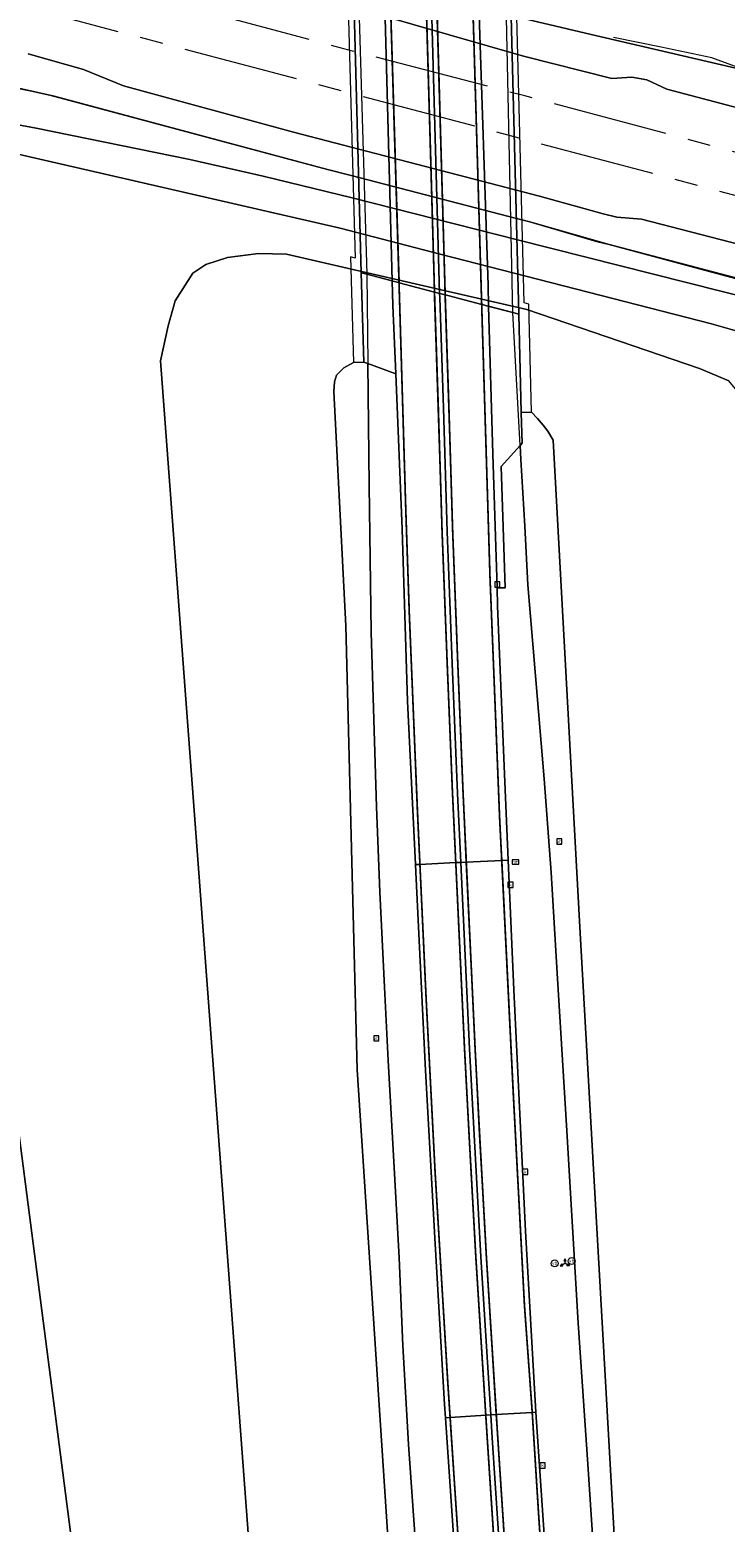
# Model space of a CAD drawing. Header units: metres. Extents: x 168032 to 180145, y 382923 to 399665.
# Tile 53 of 256: x 177856 to 177917, y 386498 to 386627. Entities that reach past the tile are written whole.
import ezdxf
from ezdxf.enums import TextEntityAlignment as Align

# ---------------------------------------------------------------- set-up
doc = ezdxf.new("R2010")
doc.units = ezdxf.units.M
doc.linetypes.add('AM-AS', pattern=[16, 10, -2, 2, -2])
doc.linetypes.add('VW-3-3_STREEP', pattern=[6, 3, -3])
doc.layers.get('0').update_dxf_attribs({"color": 8, "lineweight": 18})
for name, color, linetype, lineweight in [('B-WE-AM-AS_SPOOR-G', 8, 'AM-AS', 18), ('B-WE-GR-BEPLANTING_CULTUUR_BOSPLANTSOEN-GV', 8, 'Continuous', 18), ('B-WE-GR-GRAS-GV', 8, 'Continuous', 18), ('B-WE-IE-MEUBILAIR_WEGMEUBILAIR-G', 8, 'Continuous', 18), ('B-WE-IE-MEUBILAIR_WEGMEUBILAIR-S', 8, 'Continuous', 25), ('B-WE-IE-MEUBILAIR_WEGMEUBILAIR_PAAL-S', 8, 'Continuous', 18), ('B-WE-IE-MEUBILAIR_WEGMEUBILAIR_VERKEERSBORD-S', 8, 'Continuous', 18), ('B-WE-IE-TERREINAFSCHEIDING_KUNSTMATIG_HEKWERK-G', 8, 'IE-TERREINAFSCHEIDING-KUNSTMATIG', 18), ('B-WE-KW-KUNSTWERK_DEK-GV', 8, 'Continuous', 18), ('B-WE-OG-TERREIN_CULTUURSCHEIDING-GV', 8, 'Continuous', 18), ('B-WE-OG-WEG-GV', 8, 'Continuous', 18), ('B-WE-RI-GWA_KOLK-S', 8, 'Continuous', 18), ('B-WE-VH-VERHARDING_ASFALT-GV', 8, 'Continuous', 18), ('B-WE-VH-VERHARDING_BETON-GV', 8, 'Continuous', 18), ('B-WE-VH-VERHARDING_BETONSTRAATSTEEN-GV', 8, 'Continuous', 18), ('B-WE-VH-VERHARDING_FUNDERING_ZAND-GV', 8, 'Continuous', 18), ('B-WE-VH-VERHARDING_HALFVERHARDING-GV', 8, 'Continuous', 18), ('B-WE-VW-MARKERING_LANGS_STREEP_33-G', 8, 'VW-3-3_STREEP', 13), ('B-WE-VW-MARKERING_LANGS_STREEP_DOORGETROKKEN_3X015-G', 8, 'Continuous', 13), ('B-WE-VW-MARKERING_PICTOGRAM-G', 8, 'Continuous', 18)]:
    doc.layers.add(name, color=color, linetype=linetype, lineweight=lineweight)
doc.styles.add('NLCS-ISO', font='NLCS-ISO.ttf')
doc.linetypes.add('IE-TERREINAFSCHEIDING-KUNSTMATIG', pattern='A,4,[82,NLCS.SHX,S=0.75,R=90,X=0,Y=0],4,-2', length=10)

# ---------------------------------------------------------------- blocks, each defined once
blk = doc.blocks.new('SIE-WEG_VERKEERSBORD_WEGWIJZER-SO')
at = {"linetype": 'ByBlock', "lineweight": 18}
h = blk.add_hatch(color=0, dxfattribs=at)
h.dxf.hatch_style = 1
h.paths.add_polyline_path([(0.5, 1), (0, 2), (-0.5, 1)])
h = blk.add_hatch(color=0, dxfattribs=at)
h.dxf.hatch_style = 1
h.paths.add_polyline_path([(-1.38, -0.22), (-2, -1.15), (-0.88, -1.09)])
h = blk.add_hatch(color=0, dxfattribs=at)
h.dxf.hatch_style = 1
h.paths.add_polyline_path([(1.38, -0.22), (2, -1.15), (0.88, -1.09)])
at = {"color": 0, "linetype": 'ByBlock', "lineweight": 18}
for points in [[(-1.13, -0.65), (0, 0)], [(0, 1), (0, 0)], [(1.13, -0.65), (0, 0)]]:
    blk.add_lwpolyline(points, dxfattribs=at)
for points in [[(0.5, 1), (0, 2), (-0.5, 1)], [(-1.38, -0.22), (-2, -1.15), (-0.88, -1.09)], [(1.38, -0.22), (2, -1.15), (0.88, -1.09)]]:
    blk.add_lwpolyline(points, close=True, dxfattribs=at)
blk = doc.blocks.new('SIE-WEG_VERKEERSBORD-SO')
at = {"color": 0, "linetype": 'ByBlock', "lineweight": 18}
blk.add_lwpolyline([(-1.125, -1.125), (1.125, -1.125), (1.125, 1.125), (-1.125, 1.125)], close=True, dxfattribs=at)
at = {"color": 0, "linetype": 'ByBlock', "lineweight": 18, "style": 'NLCS-ISO'}
blk.add_text('vb', height=1.5, dxfattribs=at).set_placement((0, 0), align=Align.MIDDLE_CENTER)
blk = doc.blocks.new('SIE-WEG_PAAL_VERKEERSBORD-SO')
at = {"color": 0, "linetype": 'ByBlock', "lineweight": 18}
blk.add_circle((0, 0), 1.5, dxfattribs=at)
at = {"color": 0, "linetype": 'ByBlock', "lineweight": 18, "style": 'NLCS-ISO'}
blk.add_text('vb', height=1.5, dxfattribs=at).set_placement((0, 0.13), align=Align.MIDDLE_CENTER)
blk = doc.blocks.new('SIE-WEG_PAAL_HECTOMETERPAAL-SO')
at = {"color": 0, "linetype": 'ByBlock', "lineweight": 18}
blk.add_lwpolyline([(-1.44375, -0.94375), (1.44375, -0.94375), (1.44375, 0.94375), (-1.44375, 0.94375)], close=True, dxfattribs=at)
at = {"color": 0, "linetype": 'ByBlock', "lineweight": 18, "style": 'NLCS-ISO'}
blk.add_text('hm', height=1.5, dxfattribs=at).set_placement((0, 0), align=Align.MIDDLE_CENTER)
at = {"style": 'NLCS-ISO'}
blk.add_attdef('WAARDE', (2.13125, -1.69375), '', height=1.5, dxfattribs=at)
blk = doc.blocks.new('SRI-KOLK-SO')
at = {"color": 0, "linetype": 'ByBlock', "lineweight": 18}
blk.add_lwpolyline([(-1.125, -1.125), (1.125, -1.125), (1.125, 1.125), (-1.125, 1.125)], close=True, dxfattribs=at)
at = {"color": 0, "linetype": 'ByBlock', "lineweight": 18, "style": 'NLCS-ISO'}
blk.add_text('k', height=1.5, dxfattribs=at).set_placement((0, 0), align=Align.MIDDLE_CENTER)

msp = doc.modelspace()

# ---------------------------------------------------------------- linework, layer by layer
at = {"layer": 'B-WE-AM-AS_SPOOR-G', "flags": 128}
for points in [[(179380.56, 386227.897), (179280.691, 386254.427), (179197.292, 386276.742), (179117.295, 386297.84), (178883.939, 386359.862), (178789.488, 386385.042), (178650.786, 386421.814), (177949.796, 386608.25), (177899.355, 386621.742), (177883.661, 386625.83), (177761.716, 386658.41), (177677.272, 386680.748), (177510.328, 386725.152), (177475.793, 386734.204), (177443.681, 386742.369), (177422.648, 386747.621), (177396.256, 386754.087), (177344.301, 386766.36), (177314.281, 386773.123), (177290.142, 386778.42), (177251.997, 386786.543), (177200.815, 386797.094), (177161.929, 386805.309), (177142.85, 386809.451), (177111.721, 386816.433)], [(179379.452, 386224.445), (179036.882, 386315.605), (178542.27, 386447.026), (178266.985, 386520.332), (178071.45, 386572.173), (178007.591, 386589.22), (177824.506, 386637.819), (177536.111, 386714.539), (177467.167, 386732.554), (177418.083, 386744.814), (177377.577, 386754.585), (177342.082, 386762.874), (177296.806, 386772.956), (177249.869, 386782.919), (177171.875, 386799.144), (177140.68, 386805.872), (177110.886, 386812.66)]]:
    msp.add_lwpolyline(points, dxfattribs=at)
at = {"layer": 'B-WE-GR-BEPLANTING_CULTUUR_BOSPLANTSOEN-GV', "flags": 128}
for points in [[(177930.828, 386488.397), (177929.521, 386507.539), (177939.661, 386504.963), (177939.709, 386507.717), (177935.412, 386509.931), (177933.881, 386512.163), (177933.321, 386513.949), (177932.908, 386516.112), (177932.75, 386556.465), (177931.148, 386565.484), (177929.718, 386575.975), (177926.75, 386592.929), (177924.502, 386596.241), (177923.694, 386597.286), (177922.514, 386598.407), (177920.741, 386599.807), (177918.599, 386601.047), (177918.409, 386601.157), (177915.559, 386601.958), (177892.016, 386608.019), (177883.331, 386610.256), (177845.787, 386618.878)], [(177923.706, 386475.432), (177921.803, 386501.997), (177920.595, 386534.519), (177919.519, 386563.38), (177919.077, 386592.326), (177919.034, 386593.759), (177918.493, 386595.297), (177917.066, 386597.017), (177914.519, 386598.077), (177899.539, 386603.214), (177892.11, 386604.925), (177878.692, 386608.014), (177876.251, 386608.051), (177873.572, 386607.73), (177871.69, 386607.116), (177870.559, 386606.361), (177869.019, 386603.946), (177868.408, 386601.801), (177867.765, 386598.75), (177871.173, 386553.154), (177878.582, 386454.039)], [(177878.582, 386454.039), (177871.173, 386553.154), (177867.765, 386598.75), (177868.408, 386601.801), (177869.019, 386603.946), (177870.559, 386606.361), (177871.69, 386607.116), (177873.572, 386607.73), (177876.251, 386608.051), (177878.692, 386608.014), (177892.11, 386604.925), (177899.539, 386603.214), (177914.519, 386598.077), (177917.066, 386597.017)], [(177888.08, 386487.444), (177884.818, 386537.222), (177884.383, 386554.141), (177883.827, 386575.752), (177882.788, 386596.089), (177882.839, 386596.938), (177883.015, 386597.513), (177883.665, 386598.148), (177884.49, 386598.608), (177885.39, 386598.632), (177885.177, 386606.38), (177885.645, 386606.257), (177887.857, 386605.678), (177888.048, 386605.627), (177888.408, 386605.533), (177888.45, 386605.522), (177891.53, 386604.715), (177891.546, 386604.711), (177891.972, 386604.6), (177892.121, 386604.56), (177892.456, 386604.473), (177892.69, 386604.411), (177895.624, 386603.643), (177895.694, 386603.625), (177896.051, 386603.531), (177896.229, 386603.484), (177898.328, 386602.934), (177898.839, 386602.801), (177899.059, 386594.268), (177899.958, 386594.291), (177900.453, 386593.75), (177900.946, 386593.16), (177901.372, 386592.647), (177901.839, 386591.856), (177904.179, 386549.091), (177907.324, 386493.285)], [(177847.394, 386593.944), (177862.643, 386476.317), (177867.598, 386451.4), (177872.709, 386398.445), (177878.195, 386359.738), (177882.691, 386339.576)]]:
    msp.add_lwpolyline(points, dxfattribs=at)
at = {"layer": 'B-WE-GR-GRAS-GV', "flags": 128}
for points in [[(177876.969, 386631.623), (177899.266, 386625.196), (177906.926, 386623.256), (177908.666, 386623.353), (177909.964, 386623.133), (177911.677, 386622.334), (177927.254, 386618.213)], [(177918.538, 386623.958), (177905.114, 386627.073), (177899.984, 386628.286)], [(177922.374, 386607.704), (177909.487, 386611.047), (177907.34, 386611.213), (177906.175, 386611.511), (177900.632, 386613.042), (177879.306, 386618.589), (177864.54, 386622.616), (177861.064, 386624.024), (177856.268, 386625.387)], [(177847.9, 386624.1), (177858.511, 386621.706), (177882.25, 386615.35), (177884.302, 386614.82), (177898.647, 386611.111), (177899.79, 386610.815), (177906.698, 386608.841), (177931.928, 386602.205)]]:
    msp.add_lwpolyline(points, dxfattribs=at)
at = {"layer": 'B-WE-IE-MEUBILAIR_WEGMEUBILAIR-G', "flags": 128}
for points in [[(177884.85, 386633.407), (177885.645, 386606.257)], [(177898.328, 386602.934), (177897.748, 386629.875)], [(177885.645, 386606.257), (177885.731, 386598.512)], [(177898.955, 386591.398), (177898.328, 386602.934)], [(177885.731, 386598.512), (177885.849, 386587.934), (177886.019, 386575.215), (177886.507, 386560.034), (177886.775, 386552.67), (177887.176, 386544.414), (177887.502, 386538.036), (177888.034, 386528.761), (177888.474, 386520.91), (177888.772, 386513.308), (177889.275, 386504.706), (177889.858, 386496.522)], [(177899.021, 386590.183), (177898.955, 386591.398)], [(177899.021, 386590.183), (177898.955, 386591.398)], [(177905.479, 386493.346), (177904.822, 386503.007), (177903.998, 386515.245), (177903.006, 386531.942), (177902.16, 386545.609), (177901.653, 386554.357), (177901.047, 386562.491), (177900.284, 386571.406), (177899.63, 386579.303), (177899.361, 386584.4), (177899.021, 386590.183)]]:
    msp.add_lwpolyline(points, dxfattribs=at)
at = {"layer": 'B-WE-IE-TERREINAFSCHEIDING_KUNSTMATIG_HEKWERK-G', "flags": 128}
for points in [[(177121.174, 386804.144), (177121.591, 386804.048), (177119.739, 386795.938), (177126.882, 386794.364), (177131.77, 386793.311), (177144.044, 386790.702), (177152.924, 386788.775), (177160.274, 386787.222), (177170.032, 386785.18), (177174.924, 386784.127), (177187.138, 386781.582), (177192.089, 386780.553), (177199.383, 386778.996), (177211.575, 386776.45), (177218.943, 386774.897), (177228.803, 386772.833), (177236.139, 386771.382), (177242.045, 386770.07), (177246.889, 386769.05), (177258.775, 386766.532), (177268.531, 386764.445), (177275.859, 386762.899), (177283.261, 386761.357), (177302.778, 386757.253), (177315.038, 386754.694), (177324.83, 386752.65), (177337.017, 386749.962), (177345.923, 386747.927), (177358.079, 386745.26), (177370.542, 386742.452), (177377.64, 386740.886), (177394.694, 386737.136), (177404.426, 386734.905), (177414.179, 386732.68), (177423.956, 386730.433), (177431.279, 386728.758), (177438.609, 386727.09), (177448.345, 386724.863), (177458.199, 386722.602), (177465.43, 386720.974), (177482.516, 386717.103), (177497.174, 386713.775), (177506.955, 386711.673), (177514.24, 386709.971), (177521.552, 386708.207), (177528.871, 386706.362), (177536.116, 386704.485), (177542.391, 386702.777), (177549.653, 386700.807), (177564.074, 386696.905), (177571.314, 386694.937), (177585.739, 386691.006), (177593.007, 386689.028), (177597.799, 386687.731), (177600.244, 386687.046), (177607.461, 386685.091), (177619.557, 386681.804), (177624.416, 386680.449), (177623.754, 386678.004), (177630.385, 386676.277), (177632.829, 386675.709), (177637.626, 386674.351), (177659.381, 386668.635), (177673.841, 386664.846), (177683.482, 386662.322), (177685.965, 386661.688), (177693.199, 386659.798), (177705.239, 386656.639), (177712.465, 386654.711), (177722.125, 386652.196), (177731.844, 386649.672), (177741.271, 386647.158), (177766.687, 386640.36), (177769.686, 386639.5), (177793.844, 386632.949), (177798.711, 386631.643), (177805.935, 386629.707), (177808.349, 386629.032), (177815.79, 386628.207), (177825.709, 386627.162), (177833.186, 386626.353), (177838.119, 386625.849), (177840.571, 386625.37), (177845.446, 386624.361), (177850.411, 386623.382), (177857.724, 386621.932), (177882.25, 386615.35), (177884.302, 386614.82), (177898.647, 386611.111), (177899.79, 386610.815), (177905.59, 386609.111), (177906.698, 386608.841), (177915.275, 386606.525), (177927.651, 386603.226), (177932.156, 386602.032), (177934.222, 386600.64), (177936.593, 386599.894), (177941.39, 386598.561), (177966.333, 386591.706), (177972.69, 386589.936), (177982.305, 386587.258), (177999.2, 386582.648), (178008.978, 386579.945), (178009.664, 386582.3), (178019.564, 386579.794), (178038.895, 386574.713), (178087.17, 386561.719), (178103.992, 386557.211), (178113.574, 386554.641), (178125.675, 386551.362), (178152.443, 386544.142), (178195.903, 386532.567), (178254.02, 386517.024), (178258.661, 386515.697), (178287.571, 386507.886), (178299.59, 386504.596), (178323.701, 386498.059), (178338.26, 386494.223), (178350.249, 386490.992), (178362.329, 386487.805), (178381.716, 386482.7), (178415.334, 386473.724), (178427.436, 386470.532), (178439.504, 386467.329), (178461.185, 386461.551), (178480.441, 386456.452), (178499.74, 386451.369), (178514.192, 386447.565), (178528.616, 386443.799), (178543.131, 386440.025), (178552.794, 386437.52), (178564.882, 386434.404), (178579.417, 386430.703), (178596.196, 386426.241), (178632.387, 386416.44), (178661.24, 386408.616), (178680.553, 386403.369), (178680.209, 386402.374), (178692.351, 386399.241), (178702.021, 386396.711), (178714.128, 386393.601), (178723.783, 386391.089), (178733.483, 386388.588), (178745.543, 386385.461), (178752.776, 386383.573), (178762.473, 386381.037), (178767.337, 386379.781), (178776.988, 386377.304), (178786.665, 386374.781), (178793.909, 386372.898), (178803.596, 386370.35), (178813.265, 386367.852), (178822.913, 386365.328), (178835.022, 386362.198), (178847.134, 386359.029), (178859.204, 386355.879), (178866.441, 386353.99), (178873.739, 386352.111), (178885.836, 386348.965), (178897.916, 386345.794), (178905.136, 386343.926), (178910.003, 386342.643), (178917.191, 386340.65), (178924.431, 386338.552), (178934.017, 386335.763), (178945.961, 386332.311), (178965.166, 386326.757), (178977.166, 386323.252), (178986.778, 386320.446), (178993.994, 386318.503), (179037.358, 386307.297), (179042.405, 386305.978), (179044.9, 386306.45)], [(177840.85, 386645.844), (177842.575, 386644.457), (177874.759, 386635.193), (177883.46, 386632.574), (177899.078, 386628.521), (177899.984, 386628.286), (177905.114, 386627.073), (177918.538, 386623.958), (177920.891, 386623.463), (177921.195, 386623.399), (177922.147, 386623.399), (177922.33, 386623.399), (177922.44, 386623.603)], [(178436.297, 386490.729), (178435.6, 386488.355), (178434.986, 386486.356), (178400.118, 386495.437), (178395.345, 386496.696), (178383.29, 386499.92), (178349.543, 386508.855), (178344.731, 386510.197), (178330.209, 386513.969), (178322.987, 386515.951), (178313.334, 386518.526), (178306.133, 386520.431), (178285.948, 386525.75), (178258.142, 386533.229), (178227.274, 386541.327), (178216.88, 386544.101), (178209.669, 386546.038), (178187.847, 386551.804), (178183.06, 386553.075), (178173.439, 386555.623), (178158.979, 386559.47), (178147.458, 386562.506), (178137.213, 386565.216), (178132.398, 386566.506), (178118.29, 386570.212), (177994.947, 386603.145), (177970.819, 386609.485), (177947.137, 386615.74), (177937.043, 386618.407), (177925.199, 386621.509), (177915.59, 386625.055), (177911.204, 386625.968), (177907.067, 386626.808)]]:
    msp.add_lwpolyline(points, dxfattribs=at)
at = {"layer": 'B-WE-KW-KUNSTWERK_DEK-GV', "flags": 128}
msp.add_lwpolyline([(177883.959, 386632.494), (177884.641, 386607.665), (177884.238, 386607.772), (177884.49, 386598.608), (177885.39, 386598.632), (177885.177, 386606.38), (177885.645, 386606.257), (177888.048, 386605.627), (177888.408, 386605.533), (177891.546, 386604.711), (177892.121, 386604.56), (177892.69, 386604.411), (177895.694, 386603.625), (177896.051, 386603.531), (177898.328, 386602.934), (177898.839, 386602.801), (177899.059, 386594.268), (177899.958, 386594.291), (177899.717, 386603.68), (177899.314, 386603.786), (177898.675, 386628.618)], dxfattribs=at)
at = {"layer": 'B-WE-OG-TERREIN_CULTUURSCHEIDING-GV', "flags": 128}
msp.add_lwpolyline([(177851.045, 386620.031), (177856.966, 386618.954), (177870.309, 386616.233), (177876.675, 386614.765), (177884.372, 386612.885), (177898.735, 386609.26), (177919.358, 386604.049), (177935.039, 386598.828), (177934.831, 386600.139), (177934.789, 386600.433), (177934.774, 386600.536), (177934.385, 386600.643), (177932.881, 386601.599), (177931.928, 386602.205), (177906.698, 386608.841), (177899.79, 386610.815), (177898.647, 386611.111), (177884.302, 386614.82), (177882.25, 386615.35), (177858.511, 386621.706), (177847.9, 386624.1)], dxfattribs=at)
at = {"layer": 'B-WE-OG-WEG-GV', "flags": 128}
for points in [[(177899.984, 386628.286), (177905.114, 386627.073), (177918.538, 386623.958), (177920.891, 386623.463), (177921.195, 386623.399), (177922.147, 386623.399), (177922.33, 386623.399), (177922.44, 386623.603), (177922.558, 386623.821), (177923.391, 386623.949), (177925.795, 386623.565), (177928.317, 386622.883), (177928.522, 386626.689), (177929.221, 386639.654)], [(177889.858, 386496.522), (177889.275, 386504.706), (177888.772, 386513.308), (177888.474, 386520.91), (177888.034, 386528.761), (177887.502, 386538.036), (177887.176, 386544.414), (177886.775, 386552.67), (177886.507, 386560.034), (177886.019, 386575.215), (177885.849, 386587.934), (177885.731, 386598.512), (177885.39, 386598.632), (177884.49, 386598.608), (177883.665, 386598.148), (177883.015, 386597.513), (177882.839, 386596.938), (177882.788, 386596.089), (177883.827, 386575.752), (177884.383, 386554.141), (177884.818, 386537.222), (177888.08, 386487.444)], [(177893.63, 386490.053), (177892.48, 386507.043), (177892.404, 386508.173), (177891.586, 386522.126), (177890.755, 386537.173), (177889.912, 386554.37), (177889.88, 386555.039), (177889.198, 386569.221), (177888.709, 386584.133), (177888.167, 386597.635), (177885.731, 386598.512), (177885.849, 386587.934), (177886.019, 386575.215), (177886.507, 386560.034), (177886.775, 386552.67), (177887.176, 386544.414), (177887.502, 386538.036), (177888.034, 386528.761), (177888.474, 386520.91), (177888.772, 386513.308), (177889.275, 386504.706), (177889.858, 386496.522)], [(177907.324, 386493.285), (177904.179, 386549.091), (177901.839, 386591.856), (177901.372, 386592.647), (177900.946, 386593.16), (177900.453, 386593.75), (177899.958, 386594.291), (177899.059, 386594.268), (177899.148, 386591.614), (177898.955, 386591.398), (177899.021, 386590.183), (177899.361, 386584.4), (177899.63, 386579.303), (177900.284, 386571.406), (177901.047, 386562.491), (177901.653, 386554.357), (177902.16, 386545.609), (177903.006, 386531.942), (177903.998, 386515.245), (177904.822, 386503.007), (177905.479, 386493.346)], [(177882.691, 386339.576), (177878.195, 386359.738), (177872.709, 386398.445), (177867.598, 386451.4), (177862.643, 386476.317), (177847.394, 386593.944)], [(177905.479, 386493.346), (177904.822, 386503.007), (177903.998, 386515.245), (177903.006, 386531.942), (177902.16, 386545.609), (177901.653, 386554.357), (177901.047, 386562.491), (177900.284, 386571.406), (177899.63, 386579.303), (177899.361, 386584.4), (177899.021, 386590.183), (177898.955, 386591.398), (177897.324, 386589.578), (177897.661, 386579.041), (177896.957, 386579.046), (177897.004, 386577.494), (177897.562, 386563.588), (177897.917, 386555.42), (177898.407, 386544.159), (177899.43, 386523.217), (177900.331, 386507.512), (177901.426, 386491.352)]]:
    msp.add_lwpolyline(points, dxfattribs=at)
at = {"layer": 'B-WE-VH-VERHARDING_ASFALT-GV', "flags": 128}
for points in [[(177887.134, 386632.782), (177887.013, 386632.815), (177884.431, 386633.522), (177885.177, 386606.38), (177885.645, 386606.257), (177887.857, 386605.678), (177887.326, 386625.266)], [(177891.198, 386631.669), (177890.725, 386631.798), (177887.57, 386632.662), (177887.134, 386632.782), (177887.326, 386625.266), (177887.857, 386605.678), (177888.048, 386605.627), (177888.408, 386605.533), (177891.546, 386604.711), (177891.972, 386604.6)], [(177895.341, 386630.534), (177894.883, 386630.659), (177891.88, 386631.482), (177891.299, 386631.641), (177891.198, 386631.669), (177891.972, 386604.6), (177892.121, 386604.56), (177892.69, 386604.411), (177895.694, 386603.625), (177896.051, 386603.531), (177896.229, 386603.484), (177896.177, 386605.289)], [(177898.146, 386629.766), (177895.341, 386630.534), (177896.177, 386605.289), (177896.229, 386603.484), (177898.328, 386602.934), (177898.839, 386602.801)], [(177887.857, 386605.678), (177885.645, 386606.257), (177885.177, 386606.38), (177885.39, 386598.632), (177885.731, 386598.512), (177888.167, 386597.635), (177887.914, 386603.549)], [(177891.972, 386604.6), (177891.546, 386604.711), (177891.53, 386604.715), (177888.45, 386605.522), (177888.408, 386605.533), (177888.048, 386605.627), (177887.857, 386605.678), (177887.914, 386603.549), (177888.167, 386597.635), (177888.709, 386584.133), (177889.198, 386569.221), (177889.88, 386555.039), (177890.263, 386555.057), (177893.375, 386555.205), (177893.812, 386555.226), (177893.53, 386561.21), (177893.069, 386572.488), (177892.626, 386583.932), (177892.301, 386594.651), (177891.983, 386604.237)], [(177896.229, 386603.484), (177896.051, 386603.531), (177895.694, 386603.625), (177895.624, 386603.643), (177892.69, 386604.411), (177892.456, 386604.473), (177892.121, 386604.56), (177891.972, 386604.6), (177891.983, 386604.237), (177892.301, 386594.651), (177892.626, 386583.932), (177893.069, 386572.488), (177893.53, 386561.21), (177893.812, 386555.226), (177894.291, 386555.248), (177897.363, 386555.394), (177897.917, 386555.42), (177897.562, 386563.588), (177897.004, 386577.494), (177896.957, 386579.046), (177896.6, 386590.662)], [(177893.812, 386555.226), (177893.375, 386555.205), (177890.263, 386555.057), (177889.88, 386555.039), (177889.912, 386554.37), (177890.755, 386537.173), (177891.586, 386522.126), (177892.404, 386508.173), (177892.48, 386507.043), (177892.882, 386507.068), (177895.979, 386507.253), (177896.414, 386507.278), (177895.551, 386521.005), (177894.967, 386531.582), (177894.573, 386539.046)], [(177897.917, 386555.42), (177897.363, 386555.394), (177894.291, 386555.248), (177893.812, 386555.226), (177894.573, 386539.046), (177894.967, 386531.582), (177895.551, 386521.005), (177896.414, 386507.278), (177896.893, 386507.308), (177900.009, 386507.495), (177900.331, 386507.512), (177899.43, 386523.217), (177898.407, 386544.159)], [(177896.414, 386507.278), (177895.979, 386507.253), (177892.882, 386507.068), (177892.48, 386507.043), (177893.63, 386490.053), (177895.523, 386466.369), (177896.573, 386455.077), (177896.926, 386455.109), (177899.971, 386455.386), (177900.402, 386455.425), (177899.562, 386464.954), (177898.183, 386481.728), (177897.313, 386493.479), (177896.539, 386505.292)], [(177900.331, 386507.512), (177900.009, 386507.495), (177896.893, 386507.308), (177896.414, 386507.278), (177896.539, 386505.292), (177897.313, 386493.479), (177898.183, 386481.728), (177899.562, 386464.954), (177900.402, 386455.425), (177900.881, 386455.468), (177903.924, 386455.73), (177904.344, 386455.783), (177902.683, 386475.121), (177901.426, 386491.352)]]:
    msp.add_lwpolyline(points, close=True, dxfattribs=at)
at = {"layer": 'B-WE-VH-VERHARDING_BETON-GV', "flags": 128}
for points in [[(177884.431, 386633.522), (177884.225, 386640.995), (177884.207, 386641.664), (177883.307, 386641.64), (177883.556, 386632.6), (177883.959, 386632.494), (177884.641, 386607.665), (177884.238, 386607.772), (177884.49, 386598.608), (177885.39, 386598.632), (177885.177, 386606.38)], [(177898.146, 386629.766), (177898.839, 386602.801), (177899.059, 386594.268), (177899.958, 386594.291), (177899.717, 386603.68), (177899.314, 386603.786), (177898.675, 386628.618), (177899.078, 386628.512), (177898.842, 386637.689), (177897.942, 386637.666)]]:
    msp.add_lwpolyline(points, close=True, dxfattribs=at)
at = {"layer": 'B-WE-VH-VERHARDING_BETONSTRAATSTEEN-GV', "flags": 128}
msp.add_lwpolyline([(177898.955, 386591.398), (177899.148, 386591.614), (177899.059, 386594.268), (177898.839, 386602.801), (177898.328, 386602.934), (177896.229, 386603.484), (177896.6, 386590.662), (177896.957, 386579.046), (177897.661, 386579.041), (177897.324, 386589.578)], close=True, dxfattribs=at)
at = {"layer": 'B-WE-VH-VERHARDING_FUNDERING_ZAND-GV', "flags": 128}
msp.add_lwpolyline([(177823.488, 386624.799), (177824.392, 386622.225), (177829.944, 386621.252), (177833.847, 386620.667), (177845.787, 386618.878), (177883.331, 386610.256), (177892.016, 386608.019), (177915.559, 386601.958), (177918.409, 386601.157), (177918.599, 386601.047), (177934.3, 386595.846), (177935.553, 386595.593), (177935.039, 386598.828), (177919.358, 386604.049), (177898.735, 386609.26), (177884.372, 386612.885), (177876.675, 386614.765), (177870.309, 386616.233), (177856.966, 386618.954), (177851.045, 386620.031), (177846.572, 386620.845), (177838.244, 386622.515), (177824.665, 386624.595)], close=True, dxfattribs=at)
at = {"layer": 'B-WE-VH-VERHARDING_HALFVERHARDING-GV', "flags": 128}
for points in [[(178129.592, 386565.227), (178066.542, 386581.655), (178009.612, 386596.751), (177984.663, 386603.683), (177982.613, 386603.596), (177955.775, 386610.712), (177953.95, 386611.517), (177952.547, 386611.853), (177951.666, 386611.583), (177946.752, 386612.84), (177931.351, 386617.029), (177930.675, 386617.563), (177929.246, 386618.064), (177927.254, 386618.213), (177911.677, 386622.334), (177909.964, 386623.133), (177908.666, 386623.353), (177906.926, 386623.256), (177899.266, 386625.196), (177876.969, 386631.623), (177874.779, 386632.5), (177858.894, 386636.564), (177857.335, 386637.347), (177855.746, 386637.753)], [(177856.268, 386625.387), (177861.064, 386624.024), (177864.54, 386622.616), (177879.306, 386618.589), (177900.632, 386613.042), (177906.175, 386611.511), (177907.34, 386611.213), (177909.487, 386611.047), (177922.374, 386607.704), (177924.178, 386606.994), (177925.203, 386606.416), (177926.574, 386605.952), (177927.835, 386605.855), (177934.728, 386603.866), (177972.503, 386593.862), (178006.48, 386584.548), (178036.135, 386576.613), (178057.347, 386571.159), (178096.872, 386560.652)]]:
    msp.add_lwpolyline(points, dxfattribs=at)
at = {"layer": 'B-WE-VW-MARKERING_LANGS_STREEP_33-G', "flags": 128}
for points in [[(178188.232, 385233.416, 0.15, 0.15, 0), (178187.961, 385234.378, 0.15, 0.15, 0), (178186.176, 385241.011, 0.15, 0.15, 0), (178184.507, 385246.915, 0.15, 0.15, 0), (178183.528, 385250.248, 0.15, 0.15, 0), (178181.581, 385256.349, 0.15, 0.15, 0), (178177.952, 385267.511, 0.15, 0.15, 0), (178173.914, 385279.175, 0.15, 0.15, 0), (178170.512, 385288.717, 0.15, 0.15, 0), (178169.531, 385291.47, 0.15, 0.15, 0), (178163.402, 385308.296, 0.15, 0.15, 0), (178157.281, 385325.453, 0.15, 0.15, 0), (178152.124, 385339.764, 0.15, 0.15, 0), (178147.2, 385353.739, 0.15, 0.15, 0), (178136.965, 385383.061, 0.15, 0.15, 0), (178136.215, 385385.21, 0.15, 0.15, 0), (178131.407, 385399.347, 0.15, 0.15, 0), (178125.642, 385416.412, 0.15, 0.15, 0), (178119.91, 385433.567, 0.15, 0.15, 0), (178114.26, 385450.81, 0.15, 0.15, 0), (178108.616, 385467.883, 0.15, 0.15, 0), (178105.369, 385478.028, 0.15, 0.15, 0), (178103.06, 385485.243, 0.15, 0.15, 0), (178097.618, 385502.36, 0.15, 0.15, 0), (178092.229, 385519.575, 0.15, 0.15, 0), (178079.905, 385560.107, 0.15, 0.15, 0), (178075.867, 385573.664, 0.15, 0.15, 0), (178074.734, 385577.467, 0.15, 0.15, 0), (178071.264, 385589.068, 0.15, 0.15, 0), (178062.785, 385617.901, 0.15, 0.15, 0), (178056.046, 385641.139, 0.15, 0.15, 0), (178051.126, 385658.556, 0.15, 0.15, 0), (178048.004, 385669.779, 0.15, 0.15, 0), (178046.321, 385675.828, 0.15, 0.15, 0), (178041.447, 385693.413, 0.15, 0.15, 0), (178036.739, 385710.901, 0.15, 0.15, 0), (178032.069, 385728.516, 0.15, 0.15, 0), (178032.005, 385728.76, 0.15, 0.15, 0), (178027.474, 385746.08, 0.15, 0.15, 0), (178022.168, 385766.435, 0.15, 0.15, 0), (178018.542, 385781.091, 0.15, 0.15, 0), (178014.017, 385798.599, 0.15, 0.15, 0), (178008.984, 385819.216, 0.15, 0.15, 0), (178002.639, 385845.569, 0.15, 0.15, 0), (177998.389, 385863.655, 0.15, 0.15, 0), (177997.798, 385866.171, 0.15, 0.15, 0), (177992.348, 385889.71, 0.15, 0.15, 0), (177986.391, 385916.165, 0.15, 0.15, 0), (177985.092, 385921.931, 0.15, 0.15, 0), (177981.817, 385936.806, 0.15, 0.15, 0), (177978.596, 385951.428, 0.15, 0.15, 0), (177976.441, 385961.317, 0.15, 0.15, 0), (177975.347, 385966.335, 0.15, 0.15, 0), (177972.258, 385981.016, 0.15, 0.15, 0), (177969.157, 385995.771, 0.15, 0.15, 0), (177965.51, 386013.532, 0.15, 0.15, 0), (177962.559, 386028.255, 0.15, 0.15, 0), (177959.619, 386043.179, 0.15, 0.15, 0), (177956.739, 386057.833, 0.15, 0.15, 0), (177956.445, 386059.342, 0.15, 0.15, 0), (177953.819, 386072.845, 0.15, 0.15, 0), (177951.111, 386087.555, 0.15, 0.15, 0), (177948.336, 386102.552, 0.15, 0.15, 0), (177945.069, 386120.414, 0.15, 0.15, 0), (177942.454, 386135.185, 0.15, 0.15, 0), (177939.785, 386150.09, 0.15, 0.15, 0), (177938.465, 386157.769, 0.15, 0.15, 0), (177936.7, 386168.033, 0.15, 0.15, 0), (177934.652, 386179.991, 0.15, 0.15, 0), (177932.691, 386191.929, 0.15, 0.15, 0), (177930.685, 386203.926, 0.15, 0.15, 0), (177928.754, 386215.798, 0.15, 0.15, 0), (177926.836, 386227.774, 0.15, 0.15, 0), (177924.995, 386239.652, 0.15, 0.15, 0), (177923.149, 386251.728, 0.15, 0.15, 0), (177922.601, 386255.296, 0.15, 0.15, 0), (177922.41, 386256.541, 0.15, 0.15, 0), (177921.324, 386263.616, 0.15, 0.15, 0), (177918.648, 386281.671, 0.15, 0.15, 0), (177915.652, 386302.364, 0.15, 0.15, 0), (177913.954, 386314.37, 0.15, 0.15, 0), (177911.806, 386329.478, 0.15, 0.15, 0), (177909.296, 386347.553, 0.15, 0.15, 0), (177908.173, 386355.664, 0.15, 0.15, 0), (177906.899, 386365.507, 0.15, 0.15, 0), (177905.785, 386374.109, 0.15, 0.15, 0), (177903.225, 386395.575, 0.15, 0.15, 0), (177901.839, 386407.647, 0.15, 0.15, 0), (177900.228, 386422.349, 0.15, 0.15, 0), (177898.934, 386434.519, 0.15, 0.15, 0), (177896.926, 386455.109, 0.15, 0.15, 0), (177896.855, 386455.84, 0.15, 0.15, 0), (177895.328, 386474.091, 0.15, 0.15, 0), (177893.699, 386494.79, 0.15, 0.15, 0), (177892.882, 386507.068, 0.15, 0.15, 0), (177892.681, 386510.092, 0.15, 0.15, 0), (177891.589, 386528.22, 0.15, 0.15, 0), (177890.808, 386543.307, 0.15, 0.15, 0), (177890.263, 386555.057, 0.15, 0.15, 0), (177890.046, 386559.711, 0.15, 0.15, 0), (177889.343, 386576.803, 0.15, 0.15, 0), (177889.041, 386585.697, 0.15, 0.15, 0), (177888.503, 386603.79, 0.15, 0.15, 0), (177888.45, 386605.522, 0.15, 0.15, 0), (177887.619, 386632.649, 0.15, 0.15, 0), (177887.478, 386637.25, 0.15, 0.15, 0), (177886.991, 386655.22, 0.15, 0.15, 0), (177886.382, 386676.469, 0.15, 0.15, 0), (177885.73, 386703.74, 0.15, 0.15, 0), (177885.417, 386710.793, 0.15, 0.15, 0), (177885.36, 386712.718, 0.15, 0.15, 0), (177885.139, 386715.761, 0.15, 0.15, 0), (177884.799, 386721.709, 0.15, 0.15, 0), (177883.39, 386745.978, 0.15, 0.15, 0), (177882.722, 386758.153, 0.15, 0.15, 0), (177882.396, 386770.185, 0.15, 0.15, 0), (177882.079, 386794.418, 0.15, 0.15, 0), (177881.781, 386818.597, 0.15, 0.15, 0), (177881.171, 386848.735, 0.15, 0.15, 0), (177880.539, 386873.075, 0.15, 0.15, 0), (177880.112, 386889.376, 0.15, 0.15, 0), (177879.752, 386903.067, 0.15, 0.15, 0), (177878.955, 386933.447, 0.15, 0.15, 0), (177878.185, 386962.68, 0.15, 0.15, 0), (177878.088, 386966.353, 0.15, 0.15, 0), (177877.5, 386986.407, 0.15, 0.15, 0), (177876.725, 387004.167, 0.15, 0.15, 0), (177875.658, 387022.21, 0.15, 0.15, 0), (177874.496, 387037.147, 0.15, 0.15, 0), (177873.701, 387045.961, 0.15, 0.15, 0), (177873.046, 387052.047, 0.15, 0.15, 0), (177872.382, 387057.893, 0.15, 0.15, 0), (177872.005, 387060.716, 0.15, 0.15, 0), (177871.593, 387063.795, 0.15, 0.15, 0), (177870.635, 387069.874, 0.15, 0.15, 0), (177869.435, 387075.861, 0.15, 0.15, 0), (177868.068, 387081.199, 0.15, 0.15, 0), (177867.647, 387082.809, 0.15, 0.15, 0), (177866.328, 387087.284, 0.15, 0.15, 0), (177864.305, 387092.78, 0.15, 0.15, 0), (177861.837, 387098.239, 0.15, 0.15, 0), (177860.804, 387100.228, 0.15, 0.15, 0), (177859.073, 387103.357, 0.15, 0.15, 0), (177857.021, 387106.75, 0.15, 0.15, 0), (177855.743, 387108.654, 0.15, 0.15, 0), (177854.342, 387110.673, 0.15, 0.15, 0), (177852.945, 387112.521, 0.15, 0.15, 0), (177851.607, 387114.21, 0.15, 0.15, 0), (177849.576, 387116.584, 0.15, 0.15, 0), (177847.9, 387118.35, 0.15, 0.15, 0), (177845.529, 387120.692, 0.15, 0.15, 0), (177843.935, 387122.159, 0.15, 0.15, 0), (177840.947, 387124.804, 0.15, 0.15, 0), (177838.382, 387126.877, 0.15, 0.15, 0), (177836.076, 387128.633, 0.15, 0.15, 0), (177834.079, 387130.047, 0.15, 0.15, 0), (177832.472, 387131.12, 0.15, 0.15, 0), (177829.525, 387133.009, 0.15, 0.15, 0), (177827.319, 387134.28, 0.15, 0.15, 0), (177825.672, 387135.138, 0.15, 0.15, 0), (177824.768, 387135.609, 0.15, 0.15, 0), (177822.069, 387136.918, 0.15, 0.15, 0), (177819.611, 387137.986, 0.15, 0.15, 0), (177815.134, 387139.677, 0.15, 0.15, 0), (177812.457, 387140.574, 0.15, 0.15, 0), (177809.719, 387141.382, 0.15, 0.15, 0), (177807.06, 387142.112, 0.15, 0.15, 0), (177803.516, 387142.906, 0.15, 0.15, 0), (177800.803, 387143.366, 0.15, 0.15, 0), (177798.09, 387143.748, 0.15, 0.15, 0), (177792.117, 387144.284, 0.15, 0.15, 0), (177786.409, 387144.35, 0.15, 0.15, 0), (177783.626, 387144.24, 0.15, 0.15, 0), (177778.351, 387143.801, 0.15, 0.15, 0), (177774.411, 387143.223, 0.15, 0.15, 0), (177770.477, 387142.406, 0.15, 0.15, 0), (177767.224, 387141.583, 0.15, 0.15, 0), (177764.5, 387140.783, 0.15, 0.15, 0), (177761.427, 387139.738, 0.15, 0.15, 0), (177757.949, 387138.499, 0.15, 0.15, 0), (177754.813, 387137.235, 0.15, 0.15, 0), (177751.374, 387135.731, 0.15, 0.15, 0), (177749.199, 387134.628, 0.15, 0.15, 0), (177746.54, 387133.222, 0.15, 0.15, 0), (177744.247, 387131.835, 0.15, 0.15, 0), (177741.322, 387129.899, 0.15, 0.15, 0), (177738.684, 387127.948, 0.15, 0.15, 0), (177736.57, 387126.258, 0.15, 0.15, 0), (177734.331, 387124.341, 0.15, 0.15, 0), (177733.17, 387123.347, 0.15, 0.15, 0), (177730.675, 387120.996, 0.15, 0.15, 0), (177727.351, 387117.607, 0.15, 0.15, 0), (177725.622, 387115.69, 0.15, 0.15, 0), (177724.246, 387114.09, 0.15, 0.15, 0), (177722.795, 387112.326, 0.15, 0.15, 0), (177720.206, 387109.026, 0.15, 0.15, 0), (177717.594, 387105.425, 0.15, 0.15, 0), (177716.006, 387103.04, 0.15, 0.15, 0), (177713.888, 387099.58, 0.15, 0.15, 0), (177712.211, 387096.591, 0.15, 0.15, 0), (177710.244, 387092.734, 0.15, 0.15, 0), (177708.172, 387088.425, 0.15, 0.15, 0), (177705.048, 387081.262, 0.15, 0.15, 0), (177703.096, 387076.164, 0.15, 0.15, 0), (177701.23, 387070.732, 0.15, 0.15, 0), (177699.775, 387066.07, 0.15, 0.15, 0), (177697.115, 387056.586, 0.15, 0.15, 0), (177695.312, 387049.562, 0.15, 0.15, 0), (177693.56, 387041.96, 0.15, 0.15, 0), (177692.461, 387036.848, 0.15, 0.15, 0), (177692.443, 387036.762, 0.15, 0.15, 0), (177691.067, 387029.461, 0.15, 0.15, 0), (177690.675, 387026.923, 0.15, 0.15, 0), (177689.719, 387019.323, 0.15, 0.15, 0), (177688.898, 387011.612, 0.15, 0.15, 0), (177687.632, 386999.469, 0.15, 0.15, 0), (177686.954, 386992.634, 0.15, 0.15, 0), (177686.743, 386990.607, 0.15, 0.15, 0), (177686.628, 386987.693, 0.15, 0.15, 0), (177686.744, 386986.497, 0.15, 0.15, 0), (177686.96, 386985.447, 0.15, 0.15, 0), (177687.138, 386984.738, 0, 0, 0)], [(178051.298, 386937.903, 0.15, 0.15, 0), (178051.998, 386939.01, 0.15, 0.15, 0), (178052.713, 386940.326, 0.15, 0.15, 0), (178053.603, 386942.533, 0.15, 0.15, 0), (178053.639, 386942.974, 0.15, 0.15, 0), (178053.796, 386943.632, 0.15, 0.15, 0), (178054.161, 386945.434, 0.15, 0.15, 0), (178054.6, 386948.381, 0.15, 0.15, 0), (178054.989, 386951.36, 0.15, 0.15, 0), (178055.455, 386954.625, 0.15, 0.15, 0), (178055.929, 386958.445, 0.15, 0.15, 0), (178056.537, 386963.344, 0.15, 0.15, 0), (178057.929, 386974.795, 0.15, 0.15, 0), (178058.524, 386980.678, 0.15, 0.15, 0), (178059.307, 386989.413, 0.15, 0.15, 0), (178059.663, 386998.475, 0.15, 0.15, 0), (178059.714, 387004.051, 0.15, 0.15, 0), (178059.649, 387008.311, 0.15, 0.15, 0), (178059.417, 387014.068, 0.15, 0.15, 0), (178059.12, 387019.174, 0.15, 0.15, 0), (178058.461, 387026.255, 0.15, 0.15, 0), (178057.525, 387033.784, 0.15, 0.15, 0), (178056.052, 387043.454, 0.15, 0.15, 0), (178055.091, 387048.83, 0.15, 0.15, 0), (178053.987, 387053.663, 0.15, 0.15, 0), (178052.554, 387058.722, 0.15, 0.15, 0), (178051.043, 387063.131, 0.15, 0.15, 0), (178049.717, 387066.225, 0.15, 0.15, 0), (178047.564, 387070.639, 0.15, 0.15, 0), (178045.774, 387073.627, 0.15, 0.15, 0), (178044.135, 387076.046, 0.15, 0.15, 0), (178042.338, 387078.449, 0.15, 0.15, 0), (178039.988, 387081.321, 0.15, 0.15, 0), (178037.902, 387083.599, 0.15, 0.15, 0), (178034.653, 387086.667, 0.15, 0.15, 0), (178031.804, 387089.118, 0.15, 0.15, 0), (178028.932, 387091.461, 0.15, 0.15, 0), (178025.582, 387093.957, 0.15, 0.15, 0), (178022.233, 387096.218, 0.15, 0.15, 0), (178019.788, 387097.705, 0.15, 0.15, 0), (178015.644, 387100.021, 0.15, 0.15, 0), (178011.516, 387101.948, 0.15, 0.15, 0), (178007.977, 387103.34, 0.15, 0.15, 0), (178003.965, 387104.714, 0.15, 0.15, 0), (178000.869, 387105.62, 0.15, 0.15, 0), (177997.382, 387106.464, 0.15, 0.15, 0), (177994.029, 387107.167, 0.15, 0.15, 0), (177990.637, 387107.729, 0.15, 0.15, 0), (177988.008, 387108.009, 0.15, 0.15, 0), (177984.928, 387108.258, 0.15, 0.15, 0), (177982.474, 387108.35, 0.15, 0.15, 0), (177980.137, 387108.357, 0.15, 0.15, 0), (177979.147, 387108.36, 0.15, 0.15, 0), (177977.226, 387108.312, 0.15, 0.15, 0), (177973.715, 387108.11, 0.15, 0.15, 0), (177971.036, 387107.859, 0.15, 0.15, 0), (177968.395, 387107.523, 0.15, 0.15, 0), (177965.428, 387107.019, 0.15, 0.15, 0), (177962.988, 387106.506, 0.15, 0.15, 0), (177960.77, 387105.972, 0.15, 0.15, 0), (177958.031, 387105.265, 0.15, 0.15, 0), (177956.339, 387104.742, 0.15, 0.15, 0), (177953.725, 387103.815, 0.15, 0.15, 0), (177951.161, 387102.801, 0.15, 0.15, 0), (177948.526, 387101.684, 0.15, 0.15, 0), (177946.053, 387100.571, 0.15, 0.15, 0), (177944.3, 387099.727, 0.15, 0.15, 0), (177942.304, 387098.676, 0.15, 0.15, 0), (177940.603, 387097.688, 0.15, 0.15, 0), (177937.591, 387095.75, 0.15, 0.15, 0), (177935.389, 387094.209, 0.15, 0.15, 0), (177933.401, 387092.828, 0.15, 0.15, 0), (177930.991, 387090.939, 0.15, 0.15, 0), (177929.068, 387089.324, 0.15, 0.15, 0), (177927.29, 387087.765, 0.15, 0.15, 0), (177925.804, 387086.352, 0.15, 0.15, 0), (177923.862, 387084.398, 0.15, 0.15, 0), (177921.702, 387082.149, 0.15, 0.15, 0), (177919.953, 387080.202, 0.15, 0.15, 0), (177917.513, 387077.248, 0.15, 0.15, 0), (177915.637, 387074.776, 0.15, 0.15, 0), (177914.056, 387072.43, 0.15, 0.15, 0), (177911.653, 387068.66, 0.15, 0.15, 0), (177910.223, 387066.135, 0.15, 0.15, 0), (177908.717, 387063.401, 0.15, 0.15, 0), (177905.967, 387057.967, 0.15, 0.15, 0), (177904.549, 387054.919, 0.15, 0.15, 0), (177904.297, 387054.378, 0.15, 0.15, 0), (177902.997, 387051.356, 0.15, 0.15, 0), (177901.785, 387048.374, 0.15, 0.15, 0), (177900.611, 387045.176, 0.15, 0.15, 0), (177899.155, 387040.701, 0.15, 0.15, 0), (177897.918, 387036.256, 0.15, 0.15, 0), (177897.416, 387034.171, 0.15, 0.15, 0), (177896.714, 387031.021, 0.15, 0.15, 0), (177896.448, 387029.82, 0.15, 0.15, 0), (177895.333, 387024.798, 0.15, 0.15, 0), (177894.816, 387022.126, 0.15, 0.15, 0), (177893.829, 387016.262, 0.15, 0.15, 0), (177893.338, 387012.575, 0.15, 0.15, 0), (177893.218, 387011.6, 0.15, 0.15, 0), (177892.527, 387005.96, 0.15, 0.15, 0), (177891.982, 386999.885, 0.15, 0.15, 0), (177891.596, 386993.345, 0.15, 0.15, 0), (177891.453, 386987.241, 0.15, 0.15, 0), (177891.523, 386981.713, 0.15, 0.15, 0), (177891.831, 386969.644, 0.15, 0.15, 0), (177892.047, 386961.011, 0.15, 0.15, 0), (177892.134, 386957.53, 0.15, 0.15, 0), (177892.641, 386939.969, 0.15, 0.15, 0), (177892.923, 386927.913, 0.15, 0.15, 0), (177893.302, 386912.855, 0.15, 0.15, 0), (177893.703, 386897.82, 0.15, 0.15, 0), (177894.017, 386887.678, 0.15, 0.15, 0), (177894.085, 386885.499, 0.15, 0.15, 0), (177894.312, 386873.627, 0.15, 0.15, 0), (177894.76, 386858.403, 0.15, 0.15, 0), (177895.153, 386843.501, 0.15, 0.15, 0), (177895.402, 386831.606, 0.15, 0.15, 0), (177895.701, 386815.857, 0.15, 0.15, 0), (177895.823, 386801.109, 0.15, 0.15, 0), (177895.951, 386785.418, 0.15, 0.15, 0), (177895.976, 386770.671, 0.15, 0.15, 0), (177895.779, 386758.827, 0.15, 0.15, 0), (177895.064, 386746.818, 0.15, 0.15, 0), (177894.229, 386734.55, 0.15, 0.15, 0), (177893.4, 386722.499, 0.15, 0.15, 0), (177892.87, 386713.448, 0.15, 0.15, 0), (177892.85, 386713.101, 0.15, 0.15, 0), (177892.943, 386698.063, 0.15, 0.15, 0), (177893.332, 386682.786, 0.15, 0.15, 0), (177893.865, 386664.625, 0.15, 0.15, 0), (177894.192, 386652.364, 0.15, 0.15, 0), (177894.712, 386634.426, 0.15, 0.15, 0), (177894.823, 386630.676, 0.15, 0.15, 0), (177895.624, 386603.643, 0.15, 0.15, 0), (177895.673, 386601.971, 0.15, 0.15, 0), (177896.343, 386580.015, 0.15, 0.15, 0), (177897.18, 386559.084, 0.15, 0.15, 0), (177897.363, 386555.394, 0.15, 0.15, 0), (177898.379, 386534.88, 0.15, 0.15, 0), (177899.335, 386516.789, 0.15, 0.15, 0), (177900.009, 386507.495, 0.15, 0.15, 0), (177900.565, 386498.623, 0.15, 0.15, 0), (177901.2, 386489.22, 0.15, 0.15, 0), (177902.844, 386468.646, 0.15, 0.15, 0), (177903.924, 386455.73, 0.15, 0.15, 0), (177904.238, 386453.238, 0.15, 0.15, 0), (177905.495, 386439.692, 0.15, 0.15, 0), (177907.222, 386423.125, 0.15, 0.15, 0), (177908.559, 386411.253, 0.15, 0.15, 0), (177910.58, 386393.478, 0.15, 0.15, 0), (177913.843, 386366.527, 0.15, 0.15, 0), (177915.197, 386356.539, 0.15, 0.15, 0), (177915.894, 386351.281, 0.15, 0.15, 0), (177918.374, 386333.581, 0.15, 0.15, 0), (177921.181, 386313.348, 0.15, 0.15, 0), (177923.467, 386297.709, 0.15, 0.15, 0), (177926.069, 386279.89, 0.15, 0.15, 0), (177927.899, 386267.7, 0.15, 0.15, 0), (177929.431, 386257.608, 0.15, 0.15, 0), (177929.62, 386256.362, 0.15, 0.15, 0), (177931.519, 386243.851, 0.15, 0.15, 0), (177935.211, 386220.073, 0.15, 0.15, 0), (177939.191, 386196.092, 0.15, 0.15, 0), (177942.095, 386178.294, 0.15, 0.15, 0), (177945.464, 386158.985, 0.15, 0.15, 0), (177948.321, 386142.608, 0.15, 0.15, 0), (177953.68, 386112.56, 0.15, 0.15, 0), (177959.149, 386082.728, 0.15, 0.15, 0), (177962.58, 386064.928, 0.15, 0.15, 0), (177963.402, 386060.687, 0.15, 0.15, 0), (177966.006, 386047.269, 0.15, 0.15, 0), (177969.566, 386029.329, 0.15, 0.15, 0), (177972.491, 386014.61, 0.15, 0.15, 0), (177976.025, 385997.291, 0.15, 0.15, 0), (177980.368, 385976.517, 0.15, 0.15, 0), (177983.338, 385962.782, 0.15, 0.15, 0), (177983.298, 385962.706, 0.15, 0.15, 0), (177986.719, 385947.29, 0.15, 0.15, 0), (177990.651, 385929.495, 0.15, 0.15, 0), (177994.626, 385911.741, 0.15, 0.15, 0), (177998.608, 385894.135, 0.15, 0.15, 0), (178002.911, 385875.12, 0.15, 0.15, 0), (178005.291, 385865.252, 0.15, 0.15, 0), (178006.692, 385859.163, 0.15, 0.15, 0), (178009.465, 385847.409, 0.15, 0.15, 0), (178015.345, 385822.861, 0.15, 0.15, 0), (178017.971, 385812.213, 0.15, 0.15, 0), (178020.987, 385800.077, 0.15, 0.15, 0), (178027.539, 385774.128, 0.15, 0.15, 0), (178029.048, 385768.217, 0.15, 0.15, 0), (178031.98, 385756.738, 0.15, 0.15, 0), (178036.583, 385739.009, 0.15, 0.15, 0), (178038.884, 385730.34, 0.15, 0.15, 0), (178040.432, 385724.421, 0.15, 0.15, 0), (178046.773, 385700.893, 0.15, 0.15, 0), (178048.868, 385693.198, 0.15, 0.15, 0), (178052.272, 385680.697, 0.15, 0.15, 0), (178054.786, 385671.665, 0.15, 0.15, 0), (178057.918, 385660.416, 0.15, 0.15, 0), (178065.29, 385634.496, 0.15, 0.15, 0), (178072.098, 385611.216, 0.15, 0.15, 0), (178078.859, 385588.306, 0.15, 0.15, 0), (178082.631, 385575.682, 0.15, 0.15, 0), (178085.757, 385565.139, 0.15, 0.15, 0), (178092.763, 385542.019, 0.15, 0.15, 0), (178099.737, 385519.174, 0.15, 0.15, 0), (178107.058, 385496.036, 0.15, 0.15, 0), (178112.105, 385480.232, 0.15, 0.15, 0), (178114.369, 385473.14, 0.15, 0.15, 0), (178121.873, 385450.087, 0.15, 0.15, 0), (178129.169, 385428.003, 0.15, 0.15, 0), (178137.128, 385404.465, 0.15, 0.15, 0), (178143.644, 385385.398, 0.15, 0.15, 0), (178144.947, 385381.583, 0.15, 0.15, 0), (178152.902, 385358.837, 0.15, 0.15, 0), (178160.88, 385336.251, 0.15, 0.15, 0), (178168.99, 385313.485, 0.15, 0.15, 0), (178176.947, 385291.465, 0.15, 0.15, 0), (178177.099, 385291.056, 0.15, 0.15, 0), (178185.586, 385268.153, 0.15, 0.15, 0), (178192.64, 385249.61, 0.15, 0.15, 0), (178197.128, 385237.787, 0.15, 0.15, 0), (178197.645, 385236.422, 0, 0, 0)]]:
    msp.add_lwpolyline(points, format="xyseb", dxfattribs=at)
at = {"layer": 'B-WE-VW-MARKERING_LANGS_STREEP_DOORGETROKKEN_3X015-G', "const_width": 0.15, "flags": 128}
for points in [[(177891.53, 386604.715), (177890.756, 386631.79)], [(177892.456, 386604.473), (177891.682, 386631.536)], [(177896.871, 386493.553), (177896.098, 386505.363), (177895.979, 386507.253), (177895.11, 386521.074), (177894.526, 386531.648), (177894.132, 386539.11), (177893.375, 386555.205), (177893.089, 386561.271), (177892.628, 386572.547), (177892.186, 386583.988), (177891.86, 386594.707), (177891.542, 386604.292), (177891.53, 386604.715)], [(177897.792, 386493.513), (177897.018, 386505.323), (177896.893, 386507.308), (177896.03, 386521.033), (177895.446, 386531.608), (177895.053, 386539.07), (177894.291, 386555.248), (177894.01, 386561.231), (177893.549, 386572.507), (177893.106, 386583.948), (177892.78, 386594.667), (177892.462, 386604.252), (177892.456, 386604.473)]]:
    msp.add_lwpolyline(points, dxfattribs=at)
at = {"layer": 'B-WE-VW-MARKERING_PICTOGRAM-G', "flags": 128}
for points in [[(177887.619, 386632.649), (177888.45, 386605.522)], [(177891.53, 386604.715), (177890.756, 386631.79)], [(177892.456, 386604.473), (177891.682, 386631.536)], [(177895.624, 386603.643), (177894.823, 386630.676)], [(177888.45, 386605.522), (177888.503, 386603.79), (177889.041, 386585.697), (177889.343, 386576.803), (177890.046, 386559.711), (177890.263, 386555.057), (177890.808, 386543.307), (177891.589, 386528.22), (177892.681, 386510.092), (177892.882, 386507.068), (177893.699, 386494.79), (177895.328, 386474.091), (177896.855, 386455.84), (177896.926, 386455.109), (177898.934, 386434.519), (177900.228, 386422.349), (177901.839, 386407.647), (177903.225, 386395.575), (177905.785, 386374.109), (177906.899, 386365.507), (177908.173, 386355.664), (177909.296, 386347.553), (177911.806, 386329.478)], [(177896.871, 386493.553), (177896.098, 386505.363), (177895.979, 386507.253), (177895.11, 386521.074), (177894.526, 386531.648), (177894.132, 386539.11), (177893.375, 386555.205), (177893.089, 386561.271), (177892.628, 386572.547), (177892.186, 386583.988), (177891.86, 386594.707), (177891.542, 386604.292), (177891.53, 386604.715)], [(177897.792, 386493.513), (177897.018, 386505.323), (177896.893, 386507.308), (177896.03, 386521.033), (177895.446, 386531.608), (177895.053, 386539.07), (177894.291, 386555.248), (177894.01, 386561.231), (177893.549, 386572.507), (177893.106, 386583.948), (177892.78, 386594.667), (177892.462, 386604.252), (177892.456, 386604.473)], [(177895.624, 386603.643), (177895.673, 386601.971), (177896.343, 386580.015), (177897.18, 386559.084), (177897.363, 386555.394), (177898.379, 386534.88), (177899.335, 386516.789), (177900.009, 386507.495), (177900.565, 386498.623), (177901.2, 386489.22), (177902.844, 386468.646), (177903.924, 386455.73), (177904.238, 386453.238), (177905.495, 386439.692), (177907.222, 386423.125), (177908.559, 386411.253), (177910.58, 386393.478), (177913.843, 386366.527), (177915.197, 386356.539), (177915.894, 386351.281), (177918.374, 386333.581)]]:
    msp.add_lwpolyline(points, dxfattribs=at)

# ---------------------------------------------------------------- block references
at = {"layer": 'B-WE-IE-MEUBILAIR_WEGMEUBILAIR-S', "xscale": 0.2, "yscale": 0.2, "zscale": 0.2}
for name, p in [('SIE-WEG_VERKEERSBORD-SO', (177902.362, 386557.038)), ('SIE-WEG_VERKEERSBORD-SO', (177886.481, 386539.962)), ('SIE-WEG_PAAL_VERKEERSBORD-SO', (177901.958, 386520.427)), ('SIE-WEG_PAAL_VERKEERSBORD-SO', (177903.428, 386520.632))]:
    msp.add_blockref(name, p, dxfattribs=at)
at = {"layer": 'B-WE-IE-MEUBILAIR_WEGMEUBILAIR_PAAL-S', "xscale": 0.2, "yscale": 0.2, "zscale": 0.2}
msp.add_blockref('SIE-WEG_PAAL_HECTOMETERPAAL-SO', (177898.552, 386555.272), dxfattribs=at)
at = {"layer": 'B-WE-IE-MEUBILAIR_WEGMEUBILAIR_VERKEERSBORD-S', "xscale": 0.2, "yscale": 0.2, "zscale": 0.2}
msp.add_blockref('SIE-WEG_VERKEERSBORD_WEGWIJZER-SO', (177902.846, 386520.44), dxfattribs=at)
at = {"layer": 'B-WE-RI-GWA_KOLK-S', "xscale": 0.2, "yscale": 0.2, "zscale": 0.2}
for p in [(177896.984, 386579.343), (177898.132, 386553.273), (177899.4, 386528.37), (177900.902, 386502.9)]:
    msp.add_blockref('SRI-KOLK-SO', p, dxfattribs=at)

doc.saveas('drawing.dxf')
